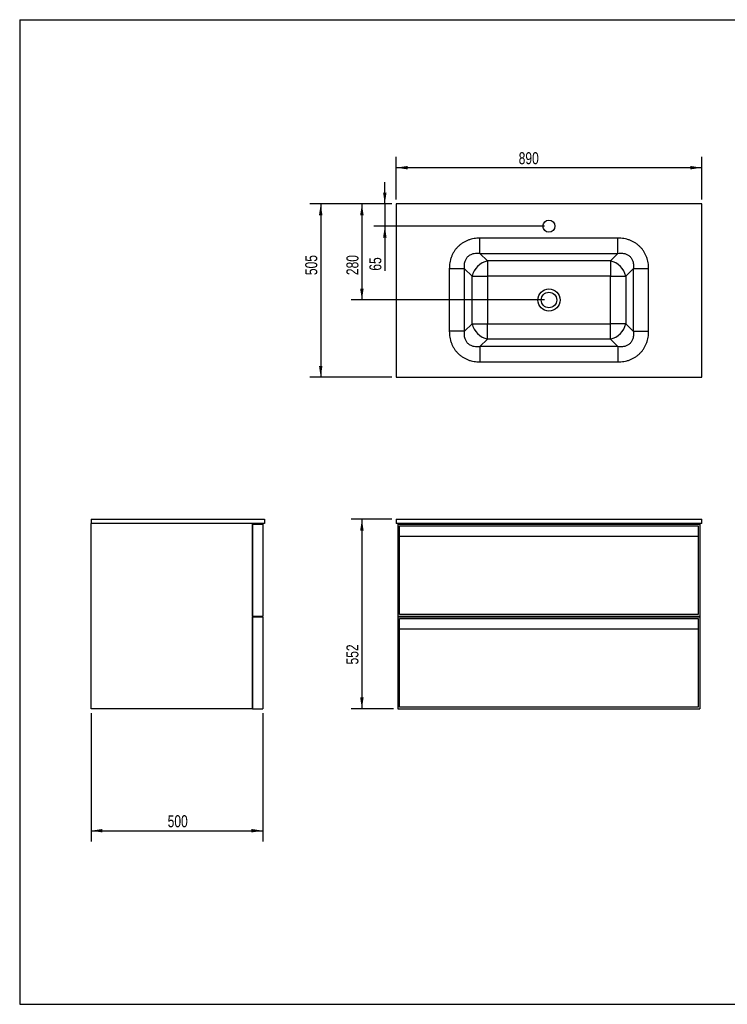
# Model space of a CAD drawing. Header units: millimetres. Extents: x 3 to 415, y 5 to 292.
# Tile 1 of 2: x 3 to 209, y 5 to 292. Entities that reach past the tile are written whole.
import ezdxf

# ---------------------------------------------------------------- set-up
doc = ezdxf.new("R2010")
doc.units = ezdxf.units.MM
doc.layers.add('FORMAT', color=179, linetype='Continuous')
doc.styles.add('SLDTEXTSTYLE0', font='TXT', dxfattribs={"width": 0.75})
doc.dimstyles.new('SLDDIMSTYLE0', dxfattribs={"dimtxt": 3.5, "dimasz": 3.302, "dimexe": 0, "dimexo": 0.0625, "dimgap": 0.875, "dimtad": 1, "dimlfac": 10, "dimrnd": 1e-09, "dimzin": 12, "dimdsep": 46, "dimtxsty": 'SLDTEXTSTYLE0', "dimsah": 1, "dimcen": 0.09, "dimadec": 0, "dimazin": 3, "dimtfac": 1, "dimtdec": 0, "dimtofl": 0, "dimtmove": 0, "dimatfit": 3, "dimfxl": 0, "dimfrac": 2, "dimtolj": 1, "dimtzin": 12, "dimarcsym": 0})
doc.dimstyles.new('SLDDIMSTYLE1', dxfattribs={"dimtxt": 3.5, "dimasz": 3.302, "dimexe": 0, "dimexo": 0.0625, "dimgap": 0.875, "dimtad": 1, "dimlfac": 10, "dimrnd": 1e-09, "dimzin": 12, "dimdsep": 46, "dimtxsty": 'SLDTEXTSTYLE0', "dimsah": 1, "dimcen": 0.09, "dimadec": 0, "dimazin": 3, "dimtfac": 1, "dimtdec": 0, "dimtmove": 0, "dimatfit": 0, "dimfxl": 0, "dimfrac": 2, "dimtolj": 1, "dimtzin": 12, "dimarcsym": 0})

# ---------------------------------------------------------------- blocks, each defined once
blk = doc.blocks.new('_D')
at = {"layer": 'FORMAT'}
for p, q in [((111.39, 238.6), (87.49, 238.6)), ((90.66, 238.6), (90.66, 188.1)), ((111.39, 188.1), (87.49, 188.1))]:
    blk.add_line(p, q, dxfattribs=at)
for points in [[(90.66, 238.6), (90.16, 235.29), (91.17, 235.29)], [(90.66, 188.1), (91.17, 191.4), (90.16, 191.4)]]:
    blk.add_solid(points, dxfattribs=at)
at = {"layer": 'FORMAT', "insert": (86.15, 217.84), "char_height": 3.5, "attachment_point": 1, "rotation": 90, "style": 'SLDTEXTSTYLE0'}
blk.add_mtext('505', dxfattribs=at)
blk = doc.blocks.new('_D_1')
at = {"layer": 'FORMAT'}
for p, q in [((112.66, 239.87), (112.66, 252.31)), ((201.66, 239.87), (201.66, 252.31)), ((201.66, 249.14), (112.66, 249.14))]:
    blk.add_line(p, q, dxfattribs=at)
for points in [[(112.66, 249.14), (115.97, 248.63), (115.97, 249.64)], [(201.66, 249.14), (198.36, 249.64), (198.36, 248.63)]]:
    blk.add_solid(points, dxfattribs=at)
at = {"layer": 'FORMAT', "insert": (148.34, 253.65), "char_height": 3.5, "attachment_point": 1, "style": 'SLDTEXTSTYLE0'}
blk.add_mtext('890', dxfattribs=at)
blk = doc.blocks.new('_D_2')
at = {"layer": 'FORMAT'}
for p, q in [((109.34, 238.6), (109.34, 244.95)), ((111.39, 238.6), (106.17, 238.6)), ((109.34, 238.6), (109.34, 232.1)), ((155.89, 232.1), (106.17, 232.1)), ((109.34, 232.1), (109.34, 219.14))]:
    blk.add_line(p, q, dxfattribs=at)
for points in [[(109.34, 238.6), (109.85, 241.9), (108.83, 241.9)], [(109.34, 232.1), (108.83, 228.79), (109.85, 228.79)]]:
    blk.add_solid(points, dxfattribs=at)
at = {"layer": 'FORMAT', "insert": (104.83, 219.14), "char_height": 3.5, "attachment_point": 1, "rotation": 90, "style": 'SLDTEXTSTYLE0'}
blk.add_mtext('65', dxfattribs=at)
blk = doc.blocks.new('_D_3')
at = {"layer": 'FORMAT'}
for p, q in [((111.39, 238.6), (99.49, 238.6)), ((102.66, 238.6), (102.66, 210.6)), ((155.89, 210.6), (99.49, 210.6))]:
    blk.add_line(p, q, dxfattribs=at)
for points in [[(102.66, 238.6), (102.16, 235.29), (103.17, 235.29)], [(102.66, 210.6), (103.17, 213.9), (102.16, 213.9)]]:
    blk.add_solid(points, dxfattribs=at)
at = {"layer": 'FORMAT', "insert": (98.15, 217.84), "char_height": 3.5, "attachment_point": 1, "rotation": 90, "style": 'SLDTEXTSTYLE0'}
blk.add_mtext('280', dxfattribs=at)
blk = doc.blocks.new('_D_4')
at = {"layer": 'FORMAT'}
for p, q in [((111.39, 146.72), (99.49, 146.72)), ((102.66, 146.72), (102.66, 91.52)), ((111.89, 91.52), (99.49, 91.52))]:
    blk.add_line(p, q, dxfattribs=at)
for points in [[(102.66, 146.72), (102.16, 143.42), (103.17, 143.42)], [(102.66, 91.52), (103.17, 94.83), (102.16, 94.83)]]:
    blk.add_solid(points, dxfattribs=at)
at = {"layer": 'FORMAT', "insert": (98.15, 104.43), "char_height": 3.5, "attachment_point": 1, "rotation": 90, "style": 'SLDTEXTSTYLE0'}
blk.add_mtext('552', dxfattribs=at)
blk = doc.blocks.new('_D_5')
at = {"layer": 'FORMAT'}
for p, q in [((23.79, 90.25), (23.79, 52.84)), ((73.79, 90.25), (73.79, 52.84)), ((23.79, 56.01), (73.79, 56.01))]:
    blk.add_line(p, q, dxfattribs=at)
for points in [[(23.79, 56.01), (27.09, 55.5), (27.09, 56.52)], [(73.79, 56.01), (70.49, 56.52), (70.49, 55.5)]]:
    blk.add_solid(points, dxfattribs=at)
at = {"layer": 'FORMAT', "insert": (46.07, 60.52), "char_height": 3.5, "attachment_point": 1, "style": 'SLDTEXTSTYLE0'}
blk.add_mtext('500', dxfattribs=at)

msp = doc.modelspace()

# ---------------------------------------------------------------- linework, layer by layer
at = {"color": 7, "linetype": 'Continuous', "lineweight": 25}
for p, q in [((201.6649, 238.5961), (112.6649, 238.5961)), ((112.6649, 238.5961), (112.6649, 188.0961)), ((201.6649, 188.0961), (201.6649, 238.5961)), ((177.2608, 228.6362), (137.069, 228.6362)), ((137.069, 224.1641), (139.255, 221.978)), ((137.069, 224.1641), (177.2608, 224.1641)), ((177.2608, 224.1641), (175.0747, 221.978)), ((139.255, 221.978), (139.255, 217.5059)), ((175.0747, 221.978), (139.255, 221.978)), ((175.0747, 221.978), (175.0747, 217.5059)), ((128.1247, 219.692), (128.1247, 201.5002)), ((134.7829, 217.5059), (132.5968, 219.692)), ((132.5968, 201.5002), (132.5968, 219.692)), ((181.7329, 219.692), (179.5468, 217.5059)), ((181.7329, 219.692), (181.7329, 201.5002)), ((186.205, 201.5002), (186.205, 219.692)), ((134.7829, 217.5059), (139.255, 217.5059)), ((134.7829, 203.6862), (134.7829, 217.5059)), ((139.255, 217.5059), (139.255, 203.6862)), ((175.0747, 217.5059), (139.255, 217.5059)), ((175.0747, 217.5059), (179.5468, 217.5059)), ((175.0747, 203.6862), (175.0747, 217.5059)), ((179.5468, 217.5059), (179.5468, 203.6862)), ((132.5968, 201.5002), (134.7829, 203.6862)), ((134.7829, 203.6862), (139.255, 203.6862)), ((139.255, 199.2141), (139.255, 203.6862)), ((139.255, 203.6862), (175.0747, 203.6862)), ((175.0747, 199.2141), (175.0747, 203.6862)), ((179.5468, 203.6862), (175.0747, 203.6862)), ((179.5468, 203.6862), (181.7329, 201.5002)), ((139.255, 199.2141), (137.069, 197.028)), ((175.0747, 199.2141), (139.255, 199.2141)), ((177.2608, 197.028), (175.0747, 199.2141)), ((177.2608, 197.028), (137.069, 197.028)), ((137.069, 192.5559), (177.2608, 192.5559)), ((112.6649, 188.0961), (201.6649, 188.0961)), ((23.7889, 146.7243), (74.2889, 146.7243)), ((23.7889, 146.7243), (23.7889, 145.5243)), ((74.2889, 146.7243), (74.2889, 145.5243)), ((112.6649, 146.7243), (112.6649, 145.5243)), ((112.6649, 146.7243), (201.6649, 146.7243)), ((201.6649, 145.5243), (201.6649, 146.7243)), ((23.7889, 91.5243), (23.7889, 145.5243)), ((74.2889, 145.5243), (23.7889, 145.5243)), ((70.7889, 145.5243), (70.7889, 91.5243)), ((70.7889, 145.3243), (73.7889, 145.3243)), ((70.7889, 118.5243), (70.7889, 145.3243)), ((73.7889, 145.3243), (73.7889, 118.5243)), ((201.6649, 145.5243), (112.6649, 145.5243)), ((113.1649, 145.5243), (113.1649, 145.3243)), ((113.1649, 145.3243), (201.1649, 145.3243)), ((113.1649, 145.3243), (113.1649, 118.5243)), ((113.6649, 144.8243), (200.6649, 144.8243)), ((113.6649, 119.0243), (113.6649, 144.8243)), ((114.7649, 145.3243), (114.7649, 145.5243)), ((199.5649, 145.5243), (199.5649, 145.3243)), ((200.6649, 144.8243), (200.6649, 119.0243)), ((201.1649, 145.5243), (201.1649, 145.3243)), ((201.1649, 145.3243), (201.1649, 118.5243)), ((113.6649, 119.0243), (113.6649, 141.8243)), ((113.6649, 141.8243), (200.6649, 141.8243)), ((200.6649, 141.8243), (200.6649, 119.0243)), ((70.7889, 118.5243), (73.7889, 118.5243)), ((70.7889, 91.5243), (70.7889, 118.3243)), ((70.7889, 118.3243), (73.7889, 118.3243)), ((73.7889, 118.3243), (73.7889, 91.5243)), ((113.1649, 118.5243), (113.1649, 118.3243)), ((113.1649, 118.5243), (201.1649, 118.5243)), ((113.1649, 118.3243), (201.1649, 118.3243)), ((113.1649, 118.3243), (113.1649, 91.5243)), ((200.6649, 119.0243), (113.6649, 119.0243)), ((113.6649, 92.0243), (113.6649, 117.8243)), ((113.6649, 117.8243), (200.6649, 117.8243)), ((114.7649, 118.5243), (114.7649, 118.3243)), ((199.5649, 118.5243), (199.5649, 118.3243)), ((200.6649, 117.8243), (200.6649, 92.0243)), ((201.1649, 118.5243), (201.1649, 118.3243)), ((201.1649, 118.3243), (201.1649, 91.5243)), ((113.6649, 92.0243), (113.6649, 114.8243)), ((113.6649, 114.8243), (200.6649, 114.8243)), ((200.6649, 114.8243), (200.6649, 92.0243)), ((200.6649, 92.0243), (113.6649, 92.0243)), ((70.7889, 91.5243), (23.7889, 91.5243)), ((70.7889, 91.5243), (73.7889, 91.5243)), ((113.1649, 91.5243), (201.1649, 91.5243))]:
    msp.add_line(p, q, dxfattribs=at)
for centre, radius in [((157.1649, 232.0961), 1.75), ((157.1649, 210.5961), 3.25), ((157.1649, 210.5961), 2.25)]:
    msp.add_circle(centre, radius, dxfattribs=at)
for centre, start, end in [((140.5078, 216.2531), 102.34345, 167.65655), ((173.8219, 216.2531), 12.34345, 77.65655), ((140.5078, 204.939), 192.34345, 257.65655), ((173.8219, 204.939), 282.34345, 347.65655)]:
    msp.add_arc(centre, 5.8604, start, end, dxfattribs=at)
for points, knots in [([(137.069, 228.6362), (136.775, 228.6293), (136.1918, 228.6155), (135.3174, 228.5), (134.4572, 228.3115), (133.612, 228.038), (132.7985, 227.6828), (132.0227, 227.2431), (131.2978, 226.7232), (130.6333, 226.1276), (130.0377, 225.4632), (129.5178, 224.7382), (129.0782, 223.9624), (128.7229, 223.1489), (128.4494, 222.3037), (128.261, 221.4435), (128.1454, 220.5691), (128.1316, 219.9859), (128.1247, 219.692)], [0, 0, 0, 0, 0.06225303, 0.12349893, 0.18650233, 0.24857493, 0.31137373, 0.37423492, 0.437116, 0.49999999, 0.56288399, 0.62576506, 0.68862625, 0.75142505, 0.81349401, 0.87650106, 0.93774509, 1, 1, 1, 1]), ([(186.205, 219.692), (186.1981, 219.9859), (186.1844, 220.5691), (186.0688, 221.4435), (185.8804, 222.3037), (185.6068, 223.1489), (185.2516, 223.9624), (184.812, 224.7382), (184.292, 225.4632), (183.6964, 226.1276), (183.032, 226.7232), (182.307, 227.2431), (181.5313, 227.6828), (180.7177, 228.038), (179.8726, 228.3115), (179.0124, 228.5), (178.1379, 228.6155), (177.5548, 228.6293), (177.2608, 228.6362)], [0, 0, 0, 0, 0.06225303, 0.12349893, 0.18650233, 0.24857493, 0.31137373, 0.37423492, 0.437116, 0.49999999, 0.56288399, 0.62576506, 0.68862625, 0.75142505, 0.81349401, 0.87650106, 0.93774509, 1, 1, 1, 1]), ([(132.5968, 219.692), (132.5713, 219.9184), (132.5215, 220.3606), (132.5441, 221.0202), (132.64, 221.6016), (132.7954, 222.0989), (132.9876, 222.517), (133.2305, 222.8974), (133.5239, 223.2371), (133.8635, 223.5304), (134.2439, 223.7734), (134.662, 223.9656), (135.1594, 224.121), (135.7407, 224.2168), (136.4003, 224.2395), (136.8426, 224.1896), (137.069, 224.1641)], [0, 0, 0, 0, 0.0917654, 0.17921518, 0.26285635, 0.32474616, 0.383816, 0.44243083, 0.5, 0.55756874, 0.616184, 0.67525339, 0.73714365, 0.8207844, 0.90823435, 1, 1, 1, 1]), ([(177.2608, 224.1641), (177.4872, 224.1896), (177.9294, 224.2395), (178.589, 224.2168), (179.1704, 224.121), (179.6677, 223.9656), (180.0858, 223.7734), (180.4662, 223.5304), (180.8059, 223.2371), (181.0992, 222.8974), (181.3422, 222.517), (181.5344, 222.0989), (181.6898, 221.6016), (181.7856, 221.0202), (181.8083, 220.3606), (181.7584, 219.9184), (181.7329, 219.692)], [0, 0, 0, 0, 0.0917654, 0.17921518, 0.26285635, 0.32474616, 0.383816, 0.44243084, 0.5, 0.55756874, 0.616184, 0.67525339, 0.73714365, 0.8207844, 0.90823436, 1, 1, 1, 1]), ([(128.1247, 201.5002), (128.1316, 201.2062), (128.1454, 200.623), (128.261, 199.7486), (128.4494, 198.8884), (128.7229, 198.0432), (129.0782, 197.2297), (129.5178, 196.4539), (130.0377, 195.7289), (130.6333, 195.0645), (131.2978, 194.4689), (132.0227, 193.949), (132.7985, 193.5093), (133.612, 193.1541), (134.4572, 192.8806), (135.3174, 192.6922), (136.1918, 192.5766), (136.775, 192.5628), (137.069, 192.5559)], [0, 0, 0, 0, 0.06225303, 0.12349893, 0.18650233, 0.24857493, 0.31137373, 0.37423492, 0.437116, 0.49999999, 0.56288399, 0.62576506, 0.68862625, 0.75142505, 0.81349401, 0.87650106, 0.93774509, 1, 1, 1, 1]), ([(137.069, 197.028), (136.8426, 197.0025), (136.4003, 196.9526), (135.7408, 196.9753), (135.1594, 197.0712), (134.662, 197.2266), (134.2439, 197.4187), (133.8635, 197.6617), (133.5239, 197.9551), (133.2305, 198.2947), (132.9876, 198.6751), (132.7954, 199.0932), (132.64, 199.5905), (132.5441, 200.1719), (132.5215, 200.8315), (132.5713, 201.2737), (132.5968, 201.5002)], [0, 0, 0, 0, 0.0917654, 0.17921518, 0.26285635, 0.32474616, 0.383816, 0.44243083, 0.5, 0.55756874, 0.616184, 0.6752534, 0.73714365, 0.8207844, 0.90823435, 1, 1, 1, 1]), ([(181.7329, 201.5002), (181.7584, 201.2737), (181.8083, 200.8315), (181.7856, 200.1719), (181.6898, 199.5905), (181.5344, 199.0932), (181.3422, 198.6751), (181.0992, 198.2947), (180.8059, 197.9551), (180.4662, 197.6617), (180.0858, 197.4188), (179.6677, 197.2266), (179.1704, 197.0712), (178.589, 196.9753), (177.9294, 196.9526), (177.4872, 197.0025), (177.2608, 197.028)], [0, 0, 0, 0, 0.0917654, 0.17921519, 0.26285635, 0.32474617, 0.383816, 0.44243083, 0.5, 0.55756875, 0.616184, 0.6752534, 0.73714365, 0.8207844, 0.90823436, 1, 1, 1, 1]), ([(177.2608, 192.5559), (177.5547, 192.5628), (178.1379, 192.5766), (179.0123, 192.6922), (179.8725, 192.8806), (180.7177, 193.1541), (181.5313, 193.5093), (182.307, 193.949), (183.032, 194.4689), (183.6964, 195.0645), (184.292, 195.7289), (184.812, 196.4539), (185.2516, 197.2297), (185.6068, 198.0432), (185.8804, 198.8884), (186.0688, 199.7486), (186.1844, 200.623), (186.1981, 201.2062), (186.205, 201.5002)], [0, 0, 0, 0, 0.06225303, 0.12349893, 0.18650233, 0.24857493, 0.31137373, 0.37423492, 0.437116, 0.49999999, 0.56288399, 0.62576506, 0.68862625, 0.75142505, 0.81349401, 0.87650106, 0.93774509, 1, 1, 1, 1])]:
    msp.add_open_spline(points, degree=3, knots=knots, dxfattribs=at)
for points in [[(137.069, 224.1641), (137.069, 224.2755), (137.069, 224.4983), (137.069, 224.9346), (137.069, 225.4355), (137.069, 225.9992), (137.069, 226.613), (137.069, 227.2655), (137.069, 227.9443), (137.069, 228.4056), (137.069, 228.6362)], [(177.2608, 224.1641), (177.2608, 224.2755), (177.2608, 224.4983), (177.2608, 224.9346), (177.2608, 225.4355), (177.2608, 225.9992), (177.2608, 226.613), (177.2608, 227.2655), (177.2608, 227.9443), (177.2608, 228.4056), (177.2608, 228.6362)], [(132.5968, 219.692), (132.4854, 219.692), (132.2626, 219.692), (131.8264, 219.692), (131.3255, 219.692), (130.7617, 219.692), (130.148, 219.692), (129.4954, 219.692), (128.8167, 219.692), (128.3554, 219.692), (128.1247, 219.692)], [(186.205, 219.692), (185.9744, 219.692), (185.5131, 219.692), (184.8344, 219.692), (184.1818, 219.692), (183.5681, 219.692), (183.0043, 219.692), (182.5034, 219.692), (182.0671, 219.692), (181.8443, 219.692), (181.7329, 219.692)], [(132.5968, 201.5002), (132.4854, 201.5002), (132.2626, 201.5002), (131.8264, 201.5002), (131.3255, 201.5002), (130.7617, 201.5002), (130.148, 201.5002), (129.4954, 201.5002), (128.8167, 201.5002), (128.3554, 201.5002), (128.1247, 201.5002)], [(181.7329, 201.5002), (181.8443, 201.5002), (182.0671, 201.5002), (182.5034, 201.5002), (183.0043, 201.5002), (183.5681, 201.5002), (184.1818, 201.5002), (184.8344, 201.5002), (185.5131, 201.5002), (185.9744, 201.5002), (186.205, 201.5002)], [(137.069, 197.028), (137.069, 196.9166), (137.069, 196.6938), (137.069, 196.2575), (137.069, 195.7566), (137.069, 195.1929), (137.069, 194.5791), (137.069, 193.9266), (137.069, 193.2479), (137.069, 192.7865), (137.069, 192.5559)], [(177.2608, 197.028), (177.2608, 196.9166), (177.2608, 196.6938), (177.2608, 196.2575), (177.2608, 195.7566), (177.2608, 195.1929), (177.2608, 194.5791), (177.2608, 193.9266), (177.2608, 193.2479), (177.2608, 192.7865), (177.2608, 192.5559)]]:
    msp.add_open_spline(points, degree=3, dxfattribs=at)
at = {"layer": 'FORMAT'}
for p, q in [((2.9641, 292.2451), (415.2814, 292.2451)), ((2.9641, 292.2451), (2.9641, 5.4475)), ((2.9641, 5.4475), (415.2814, 5.4475))]:
    msp.add_line(p, q, dxfattribs=at)

# ---------------------------------------------------------------- dimensions: what is measured, and where the dimension line sits
for base, p1, p2, angle, dimstyle, picture, middle in [((112.6649, 249.1352), (201.6649, 238.5961), (112.6649, 238.5961), 0, 'SLDDIMSTYLE0', '_D_1', (152.224, 249.1352)), ((109.3419, 232.0961), (112.6649, 238.5961), (157.1649, 232.0961), 90, 'SLDDIMSTYLE1', '_D_2', (109.3419, 221.7239)), ((90.6649, 188.0961), (112.6649, 238.5961), (112.6649, 188.0961), 90, 'SLDDIMSTYLE0', '_D', (90.6649, 221.7239)), ((102.6649, 210.5961), (112.6649, 238.5961), (157.1649, 210.5961), 90, 'SLDDIMSTYLE0', '_D_3', (102.6649, 221.7239)), ((102.6649, 91.5243), (112.6649, 146.7243), (113.1649, 91.5243), 90, 'SLDDIMSTYLE0', '_D_4', (102.6649, 108.3119)), ((73.7889, 56.0107), (23.7889, 91.5243), (73.7889, 91.5243), 0, 'SLDDIMSTYLE0', '_D_5', (49.9485, 56.0107))]:
    dim = msp.add_linear_dim(base=base, p1=p1, p2=p2, angle=angle, dimstyle=dimstyle, dxfattribs=at)
    dim.commit()
    dim.dimension.update_dxf_attribs({"geometry": picture, "text_midpoint": middle, "dimtype": 160})

doc.saveas('drawing.dxf')
